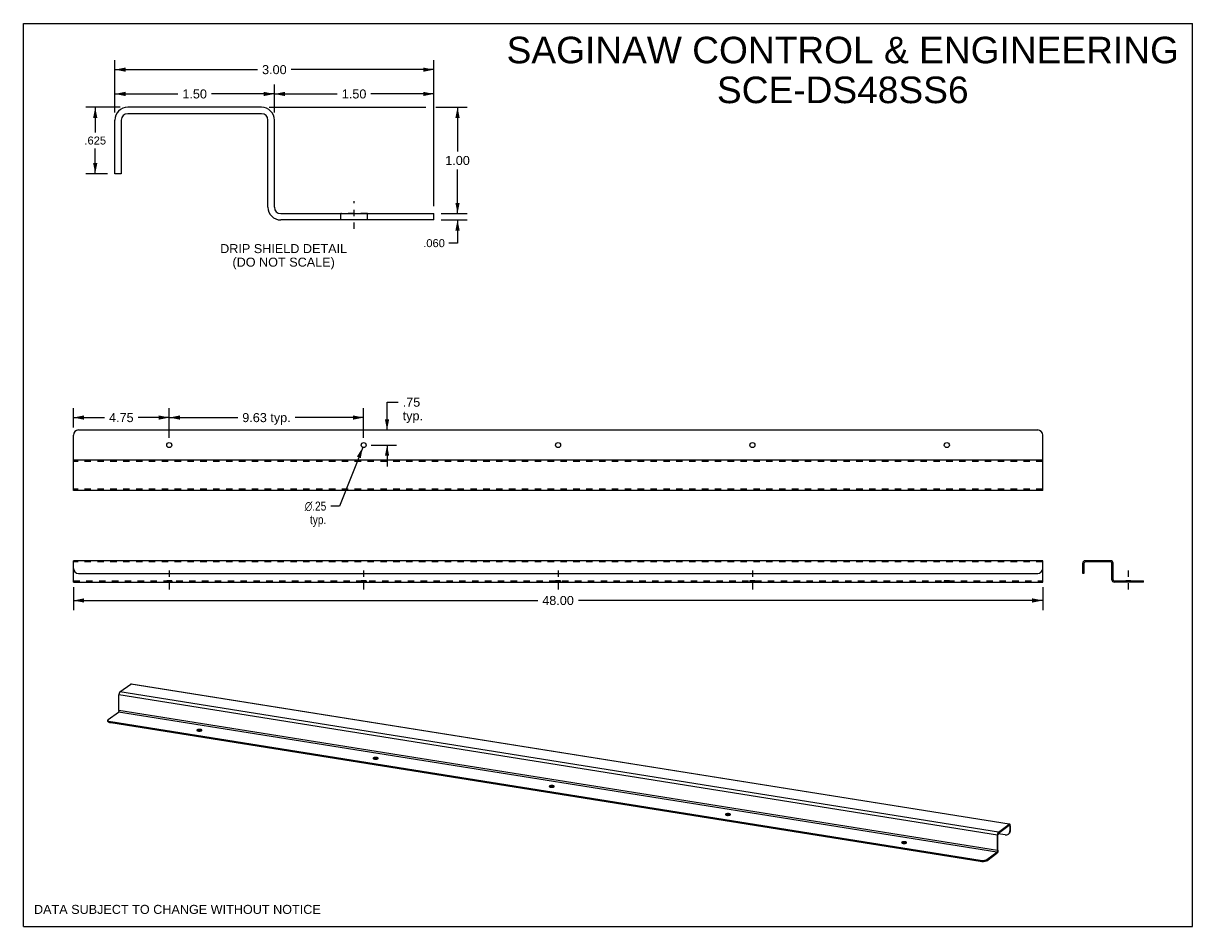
# Model space of a CAD drawing. Header units: inches. Extents: x 0 to 57.9, y 0 to 44.7.
import ezdxf

# ---------------------------------------------------------------- set-up
doc = ezdxf.new("R2010")
doc.units = ezdxf.units.IN
doc.header["$LTSCALE"] = 3.184211
doc.header["$MEASUREMENT"] = 0
doc.linetypes.add('DASHED', pattern=[0.2, 0.1, -0.1])
doc.linetypes.add('HIDDEN', pattern=[0.2, 0.1, -0.1])
doc.layers.get('0').update_dxf_attribs({"linetype": 'CONTINUOUS'})
for name, color, linetype in [('02___PRT_ALL_AXES', 7, 'CONTINUOUS'), ('DEFAULT_2', 8, 'HIDDEN'), ('DIMENSIONS', 7, 'CONTINUOUS')]:
    doc.layers.add(name, color=color, linetype=linetype)
doc.styles.get("Standard").update_dxf_attribs({"font": 'arial.ttf'})
doc.styles.add('TEXTSTYLE_1', font='gdt', dxfattribs={"width": 0.8})
doc.dimstyles.new('DIMSTYLE_1', dxfattribs={"dimtxt": 0.394737, "dimasz": 0.526316, "dimexe": 0.09, "dimexo": 0.07, "dimgap": 0.0375, "dimtad": 0, "dimtih": 1, "dimtoh": 1, "dimdec": 3, "dimlfac": 0.19, "dimzin": 4, "dimdsep": 46, "dimtxsty": 'Standard', "dimblk": '_FILLED', "dimblk1": '_FILLED', "dimblk2": '_FILLED', "dimcen": 0.09, "dimadec": 3, "dimazin": 1, "dimtfac": 1, "dimtofl": 0, "dimtmove": 0, "dimatfit": 3, "dimldrblk": '_FILLED', "dimfxl": 0, "dimtolj": 1, "dimtzin": 4, "dimarcsym": 0})
doc.dimstyles.new('DIMSTYLE_2', dxfattribs={"dimtxt": 0.447368, "dimasz": 0.526316, "dimexe": 0.09, "dimexo": 0.07, "dimgap": 0.0425, "dimtad": 0, "dimtih": 1, "dimtoh": 1, "dimzin": 4, "dimdsep": 46, "dimtxsty": 'Standard', "dimblk": '_FILLED', "dimblk1": '_FILLED', "dimblk2": '_FILLED', "dimcen": 0.09, "dimazin": 1, "dimtfac": 1, "dimtofl": 0, "dimtmove": 0, "dimatfit": 3, "dimldrblk": '_FILLED', "dimfxl": 0, "dimtolj": 1, "dimtzin": 4, "dimarcsym": 0})
doc.dimstyles.new('DIMSTYLE_3', dxfattribs={"dimtxt": 0.447368, "dimasz": 0.526316, "dimexe": 0.09, "dimexo": 0.07, "dimgap": 0.09, "dimtad": 0, "dimtih": 1, "dimtoh": 1, "dimzin": 4, "dimdsep": 46, "dimtxsty": 'Standard', "dimblk": '_FILLED', "dimblk1": '_FILLED', "dimblk2": '_FILLED', "dimcen": 0.09, "dimazin": 1, "dimtfac": 1, "dimtofl": 0, "dimtmove": 0, "dimatfit": 1, "dimldrblk": '_FILLED', "dimfxl": 0, "dimtolj": 1, "dimtzin": 4, "dimarcsym": 0})
doc.dimstyles.new('DIMSTYLE_4', dxfattribs={"dimtxt": 0.447368, "dimasz": 0.526316, "dimexe": 0.09, "dimexo": 0.07, "dimgap": 0.0425, "dimtad": 0, "dimtih": 1, "dimtoh": 1, "dimlfac": 0.19, "dimzin": 4, "dimdsep": 46, "dimtxsty": 'Standard', "dimblk": '_FILLED', "dimblk1": '_FILLED', "dimblk2": '_FILLED', "dimcen": 0.09, "dimazin": 1, "dimtfac": 1, "dimtofl": 0, "dimtmove": 0, "dimatfit": 3, "dimldrblk": '_FILLED', "dimfxl": 0, "dimtolj": 1, "dimtzin": 4, "dimarcsym": 0})

# ---------------------------------------------------------------- blocks, each defined once
blk = doc.blocks.new('_FILLED')
at = {"color": 0, "linetype": 'ByBlock'}
blk.add_solid([(0, 0), (-1, 0.2), (-1, -0.2)], dxfattribs=at)
blk = doc.blocks.new('*D1')
at = {"layer": 'DIMENSIONS', "color": 2, "linetype": 'Continuous'}
for p, q in [((21.497, 35.316), (21.497, 36.369)), ((20.69, 35.316), (21.971, 35.316)), ((20.69, 35), (21.971, 35)), ((21.497, 35), (21.497, 33.851)), ((21.497, 33.851), (21.069, 33.851))]:
    blk.add_line(p, q, dxfattribs=at)
at = {"layer": 'DIMENSIONS', "color": 2, "linetype": 'Continuous', "xscale": 0.5263157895, "yscale": 0.5263157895, "zscale": 0.5263157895}
for p, rotation in [((21.497, 35.316), 270), ((21.497, 35), 90)]:
    blk.add_blockref('_FILLED', p, dxfattribs=dict(at, rotation=rotation))
at = {"layer": 'DIMENSIONS', "color": 2, "linetype": 'Continuous', "insert": (20.872, 34.049), "char_height": 0.3947, "width": 1.07269, "attachment_point": 3, "line_spacing_factor": 0.9}
blk.add_mtext('.060', dxfattribs=at)
blk = doc.blocks.new('*D2')
at = {"layer": 'DIMENSIONS', "color": 2, "linetype": 'Continuous'}
for p, q in [((4.796, 40.579), (3.084, 40.579)), ((3.558, 40.579), (3.558, 39.329)), ((3.558, 37.29), (3.558, 38.54)), ((4.164, 37.29), (3.084, 37.29))]:
    blk.add_line(p, q, dxfattribs=at)
at = {"layer": 'DIMENSIONS', "color": 2, "linetype": 'Continuous', "xscale": 0.5263157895, "yscale": 0.5263157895, "zscale": 0.5263157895}
for p, rotation in [((3.558, 40.579), 90), ((3.558, 37.29), 270)]:
    blk.add_blockref('_FILLED', p, dxfattribs=dict(at, rotation=rotation))
at = {"layer": 'DIMENSIONS', "color": 2, "linetype": 'Continuous', "insert": (3.558, 39.132), "char_height": 0.3947, "width": 1.07269, "attachment_point": 2, "line_spacing_factor": 0.9}
blk.add_mtext('.625', dxfattribs=at)
blk = doc.blocks.new('*D3')
at = {"layer": 'DIMENSIONS', "color": 2, "linetype": 'Continuous'}
for p, q in [((2.474, 16.811), (2.474, 15.68)), ((50.474, 16.811), (50.474, 15.68)), ((2.474, 16.154), (25.469, 16.154)), ((50.474, 16.154), (27.479, 16.154))]:
    blk.add_line(p, q, dxfattribs=at)
at = {"layer": 'DIMENSIONS', "color": 2, "linetype": 'Continuous', "xscale": 0.5263157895, "yscale": 0.5263157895, "zscale": 0.5263157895, "rotation": 180}
blk.add_blockref('_FILLED', (2.474, 16.154), dxfattribs=at)
at = {"layer": 'DIMENSIONS', "color": 2, "linetype": 'Continuous', "xscale": 0.5263157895, "yscale": 0.5263157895, "zscale": 0.5263157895}
blk.add_blockref('_FILLED', (50.474, 16.154), dxfattribs=at)
at = {"layer": 'DIMENSIONS', "color": 2, "linetype": 'Continuous', "insert": (26.474, 16.378), "char_height": 0.4474, "width": 1.56329, "attachment_point": 2, "line_spacing_factor": 0.9}
blk.add_mtext('48.00', dxfattribs=at)
blk = doc.blocks.new('*D4')
at = {"layer": 'DIMENSIONS', "color": 2, "linetype": 'Continuous'}
for p, q in [((2.474, 24.717), (2.474, 25.685)), ((7.224, 24.217), (7.224, 25.685)), ((2.474, 25.212), (4.018, 25.212)), ((7.224, 25.212), (5.681, 25.212))]:
    blk.add_line(p, q, dxfattribs=at)
at = {"layer": 'DIMENSIONS', "color": 2, "linetype": 'Continuous', "xscale": 0.5263157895, "yscale": 0.5263157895, "zscale": 0.5263157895, "rotation": 180}
blk.add_blockref('_FILLED', (2.474, 25.212), dxfattribs=at)
at = {"layer": 'DIMENSIONS', "color": 2, "linetype": 'Continuous', "xscale": 0.5263157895, "yscale": 0.5263157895, "zscale": 0.5263157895}
blk.add_blockref('_FILLED', (7.224, 25.212), dxfattribs=at)
at = {"layer": 'DIMENSIONS', "color": 2, "linetype": 'Continuous', "insert": (4.849, 25.435), "char_height": 0.4474, "width": 1.21571, "attachment_point": 2, "line_spacing_factor": 0.9}
blk.add_mtext('4.75', dxfattribs=at)
blk = doc.blocks.new('*D5')
at = {"layer": 'DIMENSIONS', "color": 2, "linetype": 'Continuous'}
for p, q in [((7.224, 24.217), (7.224, 25.685)), ((16.849, 24.217), (16.849, 25.685)), ((7.224, 25.212), (10.616, 25.212)), ((16.849, 25.212), (13.458, 25.212))]:
    blk.add_line(p, q, dxfattribs=at)
at = {"layer": 'DIMENSIONS', "color": 2, "linetype": 'Continuous', "xscale": 0.5263157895, "yscale": 0.5263157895, "zscale": 0.5263157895, "rotation": 180}
blk.add_blockref('_FILLED', (7.224, 25.212), dxfattribs=at)
at = {"layer": 'DIMENSIONS', "color": 2, "linetype": 'Continuous', "xscale": 0.5263157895, "yscale": 0.5263157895, "zscale": 0.5263157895}
blk.add_blockref('_FILLED', (16.849, 25.212), dxfattribs=at)
at = {"layer": 'DIMENSIONS', "color": 2, "linetype": 'Continuous', "insert": (12.037, 25.435), "char_height": 0.4474, "width": 2.39483, "attachment_point": 2, "line_spacing_factor": 0.9}
blk.add_mtext('9.63 typ.', dxfattribs=at)
blk = doc.blocks.new('*D6')
at = {"layer": 'DIMENSIONS', "color": 2, "linetype": 'Continuous'}
for p, q in [((18.007, 24.599), (18.007, 25.973)), ((18.007, 25.973), (18.557, 25.973)), ((17.218, 23.849), (18.481, 23.849)), ((18.007, 23.849), (18.007, 22.796))]:
    blk.add_line(p, q, dxfattribs=at)
at = {"layer": 'DIMENSIONS', "color": 2, "linetype": 'Continuous', "xscale": 0.5263157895, "yscale": 0.5263157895, "zscale": 0.5263157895}
for p, rotation in [((18.007, 24.599), 270), ((18.007, 23.849), 90)]:
    blk.add_blockref('_FILLED', p, dxfattribs=dict(at, rotation=rotation))
at = {"layer": 'DIMENSIONS', "color": 2, "linetype": 'Continuous', "insert": (18.781, 26.197), "char_height": 0.4474, "width": 1.00616, "attachment_point": 1, "line_spacing_factor": 0.9}
blk.add_mtext('.75\\Ptyp.', dxfattribs=at)
blk = doc.blocks.new('*D7')
at = {"layer": 'DIMENSIONS', "color": 2, "linetype": 'Continuous'}
for p, q in [((16.803, 23.732), (15.656, 20.828)), ((15.656, 20.828), (15.221, 20.828))]:
    blk.add_line(p, q, dxfattribs=at)
at = {"layer": 'DIMENSIONS', "color": 2, "linetype": 'Continuous', "xscale": 0.5263157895, "yscale": 0.5263157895, "zscale": 0.5263157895, "rotation": 68.4422588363}
blk.add_blockref('_FILLED', (16.803, 23.732), dxfattribs=at)
at = {"layer": 'DIMENSIONS', "color": 2, "linetype": 'Continuous', "insert": (14.998, 21.052), "char_height": 0.44737, "width": 1.46462, "attachment_point": 3, "line_spacing_factor": 0.9, "style": 'TEXTSTYLE_1'}
blk.add_mtext('{\\fgdt;n}\\fArial;.25\\Ptyp.', dxfattribs=at)
blk = doc.blocks.new('*D8')
at = {"layer": 'DIMENSIONS', "color": 2, "linetype": 'Continuous'}
for p, q in [((4.533, 40.316), (4.533, 41.716)), ((12.427, 40.316), (12.427, 41.716)), ((4.533, 41.242), (7.648, 41.242)), ((12.427, 41.242), (9.311, 41.242))]:
    blk.add_line(p, q, dxfattribs=at)
at = {"layer": 'DIMENSIONS', "color": 2, "linetype": 'Continuous', "xscale": 0.5263157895, "yscale": 0.5263157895, "zscale": 0.5263157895, "rotation": 180}
blk.add_blockref('_FILLED', (4.533, 41.242), dxfattribs=at)
at = {"layer": 'DIMENSIONS', "color": 2, "linetype": 'Continuous', "xscale": 0.5263157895, "yscale": 0.5263157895, "zscale": 0.5263157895}
blk.add_blockref('_FILLED', (12.427, 41.242), dxfattribs=at)
at = {"layer": 'DIMENSIONS', "color": 2, "linetype": 'Continuous', "insert": (8.48, 41.466), "char_height": 0.4474, "width": 1.21571, "attachment_point": 2, "line_spacing_factor": 0.9}
blk.add_mtext('1.50', dxfattribs=at)
blk = doc.blocks.new('*D9')
at = {"layer": 'DIMENSIONS', "color": 2, "linetype": 'Continuous'}
for p, q in [((12.427, 40.316), (12.427, 41.716)), ((20.322, 35.684), (20.322, 41.716)), ((12.427, 41.242), (15.543, 41.242)), ((20.322, 41.242), (17.206, 41.242))]:
    blk.add_line(p, q, dxfattribs=at)
at = {"layer": 'DIMENSIONS', "color": 2, "linetype": 'Continuous', "xscale": 0.5263157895, "yscale": 0.5263157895, "zscale": 0.5263157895, "rotation": 180}
blk.add_blockref('_FILLED', (12.427, 41.242), dxfattribs=at)
at = {"layer": 'DIMENSIONS', "color": 2, "linetype": 'Continuous', "xscale": 0.5263157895, "yscale": 0.5263157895, "zscale": 0.5263157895}
blk.add_blockref('_FILLED', (20.322, 41.242), dxfattribs=at)
at = {"layer": 'DIMENSIONS', "color": 2, "linetype": 'Continuous', "insert": (16.375, 41.466), "char_height": 0.4474, "width": 1.21571, "attachment_point": 2, "line_spacing_factor": 0.9}
blk.add_mtext('1.50', dxfattribs=at)
blk = doc.blocks.new('*D10')
at = {"layer": 'DIMENSIONS', "color": 2, "linetype": 'Continuous'}
for p, q in [((4.533, 40.316), (4.533, 42.919)), ((20.322, 35.684), (20.322, 42.919)), ((4.533, 42.445), (11.596, 42.445)), ((20.322, 42.445), (13.259, 42.445))]:
    blk.add_line(p, q, dxfattribs=at)
at = {"layer": 'DIMENSIONS', "color": 2, "linetype": 'Continuous', "xscale": 0.5263157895, "yscale": 0.5263157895, "zscale": 0.5263157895, "rotation": 180}
blk.add_blockref('_FILLED', (4.533, 42.445), dxfattribs=at)
at = {"layer": 'DIMENSIONS', "color": 2, "linetype": 'Continuous', "xscale": 0.5263157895, "yscale": 0.5263157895, "zscale": 0.5263157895}
blk.add_blockref('_FILLED', (20.322, 42.445), dxfattribs=at)
at = {"layer": 'DIMENSIONS', "color": 2, "linetype": 'Continuous', "insert": (12.427, 42.669), "char_height": 0.4474, "width": 1.21571, "attachment_point": 2, "line_spacing_factor": 0.9}
blk.add_mtext('3.00', dxfattribs=at)

msp = doc.modelspace()

# ---------------------------------------------------------------- linework, layer by layer
at = {"color": 7, "linetype": 'Continuous'}
for p, q in [((0, 0), (0, 44.7368)), ((0, 44.7368), (57.8947, 44.7368)), ((57.8947, 0), (57.8947, 44.7368)), ((4.8483, 39.9476), (4.8483, 37.2897)), ((11.7957, 40.2634), (5.1641, 40.2634)), ((12.1115, 35.6319), (12.1115, 39.9476)), ((4.8483, 37.2897), (4.5325, 37.2897)), ((20.322, 35.0003), (20.322, 35.3161)), ((20.322, 35.0003), (12.7431, 35.0003)), ((52.5162, 17.9996), (52.5162, 17.4946)), ((53.8362, 18.0596), (52.5762, 18.0596)), ((53.8962, 17.1796), (53.8962, 17.9996)), ((2.4741, 17.0596), (2.4741, 17.7446)), ((50.4741, 17.0596), (50.4741, 17.7446)), ((52.5162, 17.4946), (52.4562, 17.4946)), ((2.4741, 17.0596), (50.4741, 17.0596)), ((55.4562, 17.0596), (54.0162, 17.0596)), ((55.4562, 17.0596), (55.4562, 17.1196)), ((4.1783, 10.1664), (4.1783, 10.2228)), ((4.3226, 10.0889), (4.2798, 10.0977)), ((4.3226, 10.0889), (4.3226, 10.1453)), ((47.3723, 3.2231), (4.3226, 10.0889)), ((48.2835, 4.6288), (48.816, 5.0194)), ((48.2835, 4.6852), (48.2835, 4.6288)), ((48.8413, 4.9816), (48.7782, 4.9917)), ((48.816, 5.0758), (48.816, 5.0194)), ((48.8241, 4.6548), (48.8367, 4.6961)), ((48.8367, 4.6961), (48.8413, 4.742)), ((48.8667, 5.0002), (48.8413, 4.9816)), ((48.8413, 4.9816), (48.8413, 4.742)), ((48.8413, 4.742), (48.8667, 4.7606)), ((48.2328, 4.5352), (48.2581, 4.5538)), ((48.2581, 3.7833), (48.2581, 4.5538)), ((48.6148, 4.5432), (48.2653, 4.5989)), ((47.7045, 3.2645), (48.2074, 3.6333)), ((48.2074, 3.6897), (48.2074, 3.6333)), ((48.2131, 3.6382), (48.2074, 3.6333)), ((48.2187, 3.6444), (48.2131, 3.6382)), ((48.2328, 3.7647), (48.2581, 3.7833)), ((47.3723, 3.2231), (47.3723, 3.2795)), ((47.7045, 3.2645), (47.7045, 3.3208)), ((0, 0), (57.8947, 0))]:
    msp.add_line(p, q, dxfattribs=at)
at = {"color": 3, "linetype": 'Continuous'}
for p, q in [((11.7957, 40.5792), (5.1641, 40.5792)), ((4.5325, 37.2897), (4.5325, 39.9476)), ((12.4273, 35.6319), (12.4273, 39.9476)), ((12.7431, 35.3161), (20.322, 35.3161)), ((2.4741, 21.5987), (2.4741, 24.3487)), ((2.7241, 24.5987), (50.2241, 24.5987)), ((50.4741, 21.5987), (50.4741, 24.3487)), ((50.4741, 23.0987), (2.4741, 23.0987)), ((50.4741, 21.5987), (2.4741, 21.5987)), ((2.4741, 17.7446), (2.4741, 18.1196)), ((50.4741, 18.1196), (2.4741, 18.1196)), ((50.4741, 17.7446), (50.4741, 18.1196)), ((52.4562, 17.4946), (52.4562, 17.9996)), ((53.8362, 18.1196), (52.5762, 18.1196)), ((53.9562, 17.1796), (53.9562, 17.9996)), ((2.7241, 17.4946), (50.2241, 17.4946)), ((54.0162, 17.1196), (55.4562, 17.1196)), ((4.7807, 11.6233), (5.3132, 12.0139)), ((48.2835, 4.6852), (4.7807, 11.6233)), ((48.816, 5.0758), (5.3132, 12.0139)), ((5.3321, 12.0196), (48.8173, 5.0843)), ((4.73, 10.7028), (4.73, 11.4734)), ((48.2328, 4.5352), (4.73, 11.4734)), ((4.2017, 10.259), (4.7046, 10.6278)), ((48.2074, 3.6897), (4.7046, 10.6278)), ((48.2328, 3.7647), (4.73, 10.7028)), ((4.2798, 10.1541), (4.3226, 10.1453)), ((47.3723, 3.2795), (4.3226, 10.1453)), ((48.2835, 4.6852), (48.816, 5.0758)), ((48.8495, 4.6734), (48.8284, 4.6362)), ((48.838, 5.0807), (48.8349, 5.0815)), ((48.8621, 4.7147), (48.8495, 4.6734)), ((48.8667, 4.7606), (48.8621, 4.7147)), ((48.8667, 5.0002), (48.8667, 4.7606)), ((48.2331, 4.5482), (48.2328, 4.5352)), ((48.2328, 3.7647), (48.2328, 4.5352)), ((47.7045, 3.3208), (48.2074, 3.6897)), ((47.6789, 3.3062), (47.7045, 3.3208))]:
    msp.add_line(p, q, dxfattribs=at)
for points in [[(4.7807, 11.6233), (4.775, 11.6184), (4.7694, 11.6122), (4.764, 11.6047), (4.7587, 11.596), (4.7537, 11.5862), (4.7491, 11.5755), (4.7449, 11.564), (4.7411, 11.5518), (4.7378, 11.539), (4.735, 11.526), (4.7328, 11.5127), (4.7313, 11.4994), (4.7303, 11.4863), (4.73, 11.4734)], [(5.3321, 12.0196), (5.33, 12.0198), (5.3245, 12.0193), (5.3189, 12.0173), (5.3132, 12.0139)], [(4.73, 10.7028), (4.7298, 10.6952), (4.7291, 10.6876), (4.7281, 10.6798), (4.7266, 10.6721), (4.7248, 10.6646), (4.7226, 10.6575), (4.7201, 10.6508), (4.7173, 10.6447), (4.7143, 10.6392), (4.7112, 10.6346), (4.708, 10.6308), (4.7046, 10.6278)], [(4.2017, 10.259), (4.1854, 10.2428), (4.1785, 10.2265), (4.1783, 10.2229)], [(4.1783, 10.2229), (4.1813, 10.2098), (4.1934, 10.1936), (4.2147, 10.1785), (4.244, 10.1651), (4.2798, 10.1541)], [(48.2835, 4.6852), (48.2778, 4.6803), (48.2722, 4.6741), (48.2667, 4.6666), (48.2615, 4.6579), (48.2565, 4.6481), (48.2519, 4.6374), (48.2476, 4.6259), (48.2438, 4.6137), (48.2405, 4.6009), (48.2378, 4.5879)], [(48.8284, 4.6362), (48.8003, 4.6051), (48.7881, 4.5953)], [(48.8349, 5.0815), (48.8327, 5.0817), (48.8273, 5.0812), (48.8217, 5.0792), (48.816, 5.0758)], [(48.8556, 5.0624), (48.8518, 5.069), (48.8476, 5.0744), (48.843, 5.0783), (48.838, 5.0807)], [(48.8654, 5.0244), (48.8638, 5.0354), (48.8617, 5.0454), (48.8589, 5.0545), (48.8556, 5.0624)], [(48.8667, 5.0002), (48.8664, 5.0127), (48.8654, 5.0244)], [(48.2378, 4.5879), (48.2356, 4.5746), (48.234, 4.5613), (48.2331, 4.5482)], [(48.2308, 3.7417), (48.2294, 3.734), (48.2275, 3.7265), (48.2253, 3.7194), (48.2228, 3.7127), (48.2201, 3.7066), (48.2171, 3.7011), (48.214, 3.6964), (48.2108, 3.6927), (48.2074, 3.6897)], [(48.2328, 3.7647), (48.2325, 3.7571), (48.2319, 3.7495), (48.2308, 3.7417)], [(47.3723, 3.2795), (47.4194, 3.2739), (47.467, 3.2716), (47.5159, 3.2725), (47.5634, 3.2766), (47.6075, 3.2839)], [(47.6075, 3.2839), (47.6468, 3.2939), (47.6789, 3.3062)]]:
    msp.add_lwpolyline(points, dxfattribs=at)
at = {"color": 7, "linetype": 'Continuous'}
for points in [[(4.2147, 10.1221), (4.1934, 10.1372), (4.1813, 10.1534), (4.1783, 10.1665)], [(4.2798, 10.0977), (4.244, 10.1087), (4.2147, 10.1221)], [(48.7628, 4.5767), (48.775, 4.5865), (48.8031, 4.6176), (48.8241, 4.6548)], [(48.8254, 5.0223), (48.8244, 5.0224), (48.8216, 5.0221), (48.8188, 5.0211), (48.816, 5.0194)], [(48.8413, 4.9816), (48.8412, 4.9878), (48.8407, 4.9937), (48.8399, 4.9992), (48.8388, 5.0042), (48.8375, 5.0088), (48.8358, 5.0127), (48.8339, 5.016), (48.8318, 5.0187), (48.8295, 5.0206), (48.827, 5.0219), (48.8254, 5.0223)], [(48.2835, 4.6288), (48.2806, 4.6264), (48.2778, 4.6233), (48.2751, 4.6195), (48.2725, 4.6152), (48.27, 4.6103), (48.2677, 4.6049), (48.2656, 4.5992), (48.2637, 4.5931), (48.262, 4.5867), (48.2606, 4.5801), (48.2596, 4.5735), (48.2588, 4.5669), (48.2583, 4.5603), (48.2581, 4.5538)], [(48.6148, 4.5432), (48.6598, 4.5408), (48.7015, 4.5473), (48.7406, 4.5628), (48.7628, 4.5767)], [(48.2504, 3.7176), (48.2471, 3.7049), (48.2433, 3.6927), (48.239, 3.6811), (48.2344, 3.6704), (48.2294, 3.6606), (48.2242, 3.652), (48.2187, 3.6444)], [(48.2581, 3.7833), (48.2578, 3.7704), (48.2569, 3.7573), (48.2553, 3.744), (48.2531, 3.7307), (48.2504, 3.7176)], [(47.7045, 3.2645), (47.6789, 3.2498), (47.6468, 3.2376), (47.6075, 3.2275), (47.5634, 3.2202), (47.5159, 3.2161), (47.467, 3.2152), (47.4194, 3.2175), (47.3723, 3.2231)]]:
    msp.add_lwpolyline(points, dxfattribs=at)
at = {"color": 3, "linetype": 'Continuous'}
for centre, radius, start, end in [((5.1641, 39.9476), 0.6316, 90, 180), ((11.7957, 39.9476), 0.6316, 0, 90), ((12.7431, 35.6319), 0.3158, 180, 270), ((2.7241, 24.3487), 0.25, 90, 180), ((50.2241, 24.3487), 0.25, 0, 90), ((52.5762, 17.9996), 0.12, 90, 180), ((53.8362, 17.9996), 0.12, 0, 90), ((2.7241, 17.7446), 0.25, 180, 270), ((50.2241, 17.7446), 0.25, 270, 360), ((54.0162, 17.1796), 0.06, 180, 270)]:
    msp.add_arc(centre, radius, start, end, dxfattribs=at)
at = {"color": 7, "linetype": 'Continuous'}
for centre, radius, start, end in [((5.1641, 39.9476), 0.3158, 90, 180), ((11.7957, 39.9476), 0.3158, 0, 90), ((12.7431, 35.6319), 0.6316, 180, 270), ((52.5762, 17.9996), 0.06, 90, 180), ((53.8362, 17.9996), 0.06, 0, 90), ((54.0162, 17.1796), 0.12, 180, 270)]:
    msp.add_arc(centre, radius, start, end, dxfattribs=at)
at = {"layer": '02___PRT_ALL_AXES', "color": 2, "linetype": 'DASHED'}
for p, q in [((16.3746, 34.5529), (16.3746, 35.9371)), ((7.2241, 17.6459), (7.2241, 16.5333)), ((16.8491, 17.6459), (16.8491, 16.5333)), ((26.4741, 17.6459), (26.4741, 16.5333)), ((36.0991, 17.6459), (36.0991, 16.5333)), ((54.7062, 17.6459), (54.7062, 16.5333))]:
    msp.add_line(p, q, dxfattribs=at)
at = {"layer": '02___PRT_ALL_AXES', "color": 8, "linetype": 'HIDDEN'}
for p, q in [((15.7168, 35.0003), (15.7168, 35.3161)), ((17.0319, 35.3161), (15.7174, 35.3161)), ((17.0325, 35.0003), (17.0325, 35.3161)), ((17.0319, 35.0003), (15.7174, 35.0003)), ((7.0991, 17.1196), (7.0991, 17.0596)), ((7.3491, 17.1196), (7.0991, 17.1196)), ((7.3491, 17.0596), (7.0991, 17.0596)), ((7.3491, 17.1196), (7.3491, 17.0596)), ((16.7241, 17.1196), (16.7241, 17.0596)), ((16.9741, 17.1196), (16.7241, 17.1196)), ((16.9741, 17.0596), (16.7241, 17.0596)), ((16.9741, 17.1196), (16.9741, 17.0596)), ((26.3491, 17.1196), (26.3491, 17.0596)), ((26.5991, 17.1196), (26.3491, 17.1196)), ((26.5991, 17.0596), (26.3491, 17.0596)), ((26.5991, 17.1196), (26.5991, 17.0596)), ((36.2241, 17.1196), (35.9741, 17.1196)), ((35.9741, 17.1196), (35.9741, 17.0596)), ((36.2241, 17.0596), (35.9741, 17.0596)), ((36.2241, 17.1196), (36.2241, 17.0596)), ((45.8491, 17.1196), (45.5991, 17.1196)), ((45.5991, 17.1196), (45.5991, 17.0596)), ((45.8491, 17.0596), (45.5991, 17.0596)), ((45.8491, 17.1196), (45.8491, 17.0596)), ((54.5812, 17.0596), (54.5812, 17.1196)), ((54.8311, 17.1196), (54.5813, 17.1196)), ((54.8311, 17.0596), (54.5813, 17.0596)), ((54.8312, 17.0596), (54.8312, 17.1196))]:
    msp.add_line(p, q, dxfattribs=at)
at = {"layer": '02___PRT_ALL_AXES', "color": 7, "linetype": 'Continuous'}
for p, q in [((8.6047, 9.7454), (8.6047, 9.7096)), ((8.7164, 9.7137), (8.6887, 9.7125)), ((8.7443, 9.7128), (8.7164, 9.7137)), ((8.8112, 9.6992), (8.7947, 9.7047)), ((17.3279, 8.3542), (17.3279, 8.3184)), ((17.4397, 8.3224), (17.4119, 8.3213)), ((17.4675, 8.3215), (17.4397, 8.3224)), ((17.5344, 8.308), (17.5179, 8.3135)), ((26.0511, 6.963), (26.0511, 6.9271)), ((26.1629, 6.9312), (26.1351, 6.9301)), ((26.1907, 6.9303), (26.1629, 6.9312)), ((26.2576, 6.9167), (26.2411, 6.9223)), ((34.7743, 5.5717), (34.7743, 5.5359)), ((34.8861, 5.54), (34.8583, 5.5388)), ((34.9139, 5.5391), (34.8861, 5.54)), ((34.9808, 5.5255), (34.9643, 5.531)), ((43.4976, 4.1805), (43.4976, 4.1447)), ((43.6093, 4.1487), (43.5815, 4.1476)), ((43.6371, 4.1478), (43.6093, 4.1487)), ((43.704, 4.1343), (43.6876, 4.1398))]:
    msp.add_line(p, q, dxfattribs=at)
at = {"layer": '02___PRT_ALL_AXES', "color": 3, "linetype": 'Continuous'}
for p, q in [((8.7196, 9.6846), (8.7473, 9.6858)), ((8.8313, 9.7093), (8.8402, 9.7186)), ((8.8402, 9.7186), (8.843, 9.7274)), ((17.4428, 8.2934), (17.4705, 8.2946)), ((17.5545, 8.3181), (17.5634, 8.3274)), ((17.5634, 8.3274), (17.5662, 8.3361)), ((26.166, 6.9022), (26.1938, 6.9033)), ((26.2777, 6.9268), (26.2867, 6.9361)), ((26.2867, 6.9361), (26.2894, 6.9449)), ((34.8892, 5.5109), (34.917, 5.5121)), ((35.0009, 5.5356), (35.0099, 5.5449)), ((35.0099, 5.5449), (35.0126, 5.5537)), ((43.6124, 4.1197), (43.6402, 4.1209)), ((43.7241, 4.1443), (43.7331, 4.1537)), ((43.7331, 4.1537), (43.7358, 4.1624))]:
    msp.add_line(p, q, dxfattribs=at)
for points in [[(8.6047, 9.7454), (8.5958, 9.7361), (8.593, 9.7273)], [(8.593, 9.7273), (8.5966, 9.7173), (8.6061, 9.7083), (8.6213, 9.7003), (8.6413, 9.6936)], [(8.7164, 9.7701), (8.6887, 9.7689), (8.6624, 9.7656), (8.6388, 9.7604), (8.6198, 9.7538), (8.6047, 9.7454)], [(8.6413, 9.6936), (8.6652, 9.6886), (8.6917, 9.6856), (8.7196, 9.6846)], [(8.843, 9.7274), (8.8394, 9.7374), (8.8299, 9.7464), (8.8147, 9.7544), (8.7947, 9.7611), (8.7708, 9.7661), (8.7443, 9.7692), (8.7164, 9.7701)], [(8.7473, 9.6858), (8.7736, 9.6891), (8.7971, 9.6943), (8.8162, 9.701), (8.8313, 9.7093)], [(17.3279, 8.3542), (17.319, 8.3449), (17.3162, 8.3361)], [(17.3162, 8.3361), (17.3198, 8.3261), (17.3293, 8.3171), (17.3445, 8.3091), (17.3645, 8.3024)], [(17.4397, 8.3788), (17.4119, 8.3777), (17.3856, 8.3744), (17.3621, 8.3692), (17.343, 8.3625), (17.3279, 8.3542)], [(17.3645, 8.3024), (17.3884, 8.2974), (17.4149, 8.2943), (17.4428, 8.2934)], [(17.5662, 8.3361), (17.5626, 8.3461), (17.5531, 8.3552), (17.5379, 8.3632), (17.5179, 8.3699), (17.494, 8.3748), (17.4675, 8.3779), (17.4397, 8.3788)], [(17.4705, 8.2946), (17.4968, 8.2979), (17.5204, 8.303), (17.5394, 8.3097), (17.5545, 8.3181)], [(26.0511, 6.963), (26.0422, 6.9536), (26.0394, 6.9449)], [(26.1629, 6.9876), (26.1351, 6.9864), (26.1088, 6.9831), (26.0853, 6.978), (26.0662, 6.9713), (26.0511, 6.963)], [(26.2894, 6.9449), (26.2858, 6.9549), (26.2764, 6.9639), (26.2611, 6.9719), (26.2411, 6.9786), (26.2172, 6.9836), (26.1907, 6.9867), (26.1629, 6.9876)], [(26.0394, 6.9449), (26.043, 6.9349), (26.0525, 6.9259), (26.0678, 6.9178), (26.0877, 6.9111)], [(26.0877, 6.9111), (26.1116, 6.9062), (26.1381, 6.9031), (26.166, 6.9022)], [(26.1938, 6.9033), (26.22, 6.9066), (26.2436, 6.9118), (26.2626, 6.9185), (26.2777, 6.9268)], [(34.7743, 5.5717), (34.7654, 5.5624), (34.7626, 5.5536)], [(34.7626, 5.5536), (34.7662, 5.5436), (34.7757, 5.5346), (34.791, 5.5266), (34.8109, 5.5199)], [(34.8861, 5.5964), (34.8583, 5.5952), (34.832, 5.5919), (34.8085, 5.5867), (34.7895, 5.58), (34.7743, 5.5717)], [(34.8109, 5.5199), (34.8349, 5.5149), (34.8613, 5.5119), (34.8892, 5.5109)], [(35.0126, 5.5537), (35.009, 5.5637), (34.9996, 5.5727), (34.9843, 5.5807), (34.9643, 5.5874), (34.9404, 5.5924), (34.9139, 5.5954), (34.8861, 5.5964)], [(34.917, 5.5121), (34.9432, 5.5154), (34.9668, 5.5206), (34.9858, 5.5273), (35.0009, 5.5356)], [(43.4976, 4.1805), (43.4886, 4.1712), (43.4858, 4.1624)], [(43.4858, 4.1624), (43.4894, 4.1524), (43.4989, 4.1434), (43.5142, 4.1354), (43.5341, 4.1287)], [(43.6093, 4.2051), (43.5815, 4.204), (43.5553, 4.2007), (43.5317, 4.1955), (43.5127, 4.1888), (43.4976, 4.1805)], [(43.5341, 4.1287), (43.5581, 4.1237), (43.5846, 4.1206), (43.6124, 4.1197)], [(43.7358, 4.1624), (43.7322, 4.1724), (43.7228, 4.1814), (43.7075, 4.1895), (43.6876, 4.1962), (43.6636, 4.2011), (43.6371, 4.2042), (43.6093, 4.2051)], [(43.6402, 4.1209), (43.6664, 4.1242), (43.69, 4.1293), (43.709, 4.136), (43.7241, 4.1443)]]:
    msp.add_lwpolyline(points, dxfattribs=at)
at = {"layer": '02___PRT_ALL_AXES', "color": 7, "linetype": 'Continuous'}
for points in [[(8.6887, 9.7125), (8.6624, 9.7092), (8.6388, 9.7041), (8.6248, 9.6991)], [(8.7947, 9.7047), (8.7708, 9.7097), (8.7443, 9.7128)], [(17.4119, 8.3213), (17.3856, 8.318), (17.3621, 8.3128), (17.348, 8.3079)], [(17.5179, 8.3135), (17.494, 8.3185), (17.4675, 8.3215)], [(26.1351, 6.9301), (26.1088, 6.9268), (26.0853, 6.9216), (26.0713, 6.9167)], [(26.2411, 6.9223), (26.2172, 6.9272), (26.1907, 6.9303)], [(34.8583, 5.5388), (34.832, 5.5355), (34.8085, 5.5304), (34.7945, 5.5254)], [(34.9643, 5.531), (34.9404, 5.536), (34.9139, 5.5391)], [(43.5815, 4.1476), (43.5553, 4.1443), (43.5317, 4.1391), (43.5177, 4.1342)], [(43.6876, 4.1398), (43.6636, 4.1447), (43.6371, 4.1478)]]:
    msp.add_lwpolyline(points, dxfattribs=at)
at = {"layer": '02___PRT_ALL_AXES', "color": 3, "linetype": 'Continuous'}
for centre in [(7.2241, 23.8487), (16.8491, 23.8487), (26.4741, 23.8487), (36.0991, 23.8487), (45.7241, 23.8487)]:
    msp.add_circle(centre, 0.125, dxfattribs=at)
at = {"layer": 'DEFAULT_2', "color": 8, "linetype": 'HIDDEN'}
for p, q in [((50.4741, 23.0387), (2.4741, 23.0387)), ((50.4741, 21.6587), (2.4741, 21.6587)), ((50.4741, 18.0596), (2.4741, 18.0596)), ((2.4741, 17.1196), (50.4741, 17.1196))]:
    msp.add_line(p, q, dxfattribs=at)
at = {"layer": 'DIMENSIONS', "color": 2, "linetype": 'Continuous'}
for p, q in [((12.1641, 40.5792), (19.9192, 40.5792)), ((20.4289, 40.5792), (21.9706, 40.5792)), ((21.4969, 40.5792), (21.4969, 38.395)), ((21.4969, 35.3161), (21.4969, 37.5003)), ((20.6904, 35.3161), (21.9706, 35.3161))]:
    msp.add_line(p, q, dxfattribs=at)
for points in [[(21.4969, 40.5792), (21.6022, 40.0529), (21.3917, 40.0529)], [(21.4969, 35.3161), (21.3917, 35.8424), (21.6022, 35.8424)]]:
    msp.add_solid(points, dxfattribs=at)

# ---------------------------------------------------------------- texts
at = {"layer": 'DIMENSIONS', "color": 2, "linetype": 'Continuous', "attachment_point": 2, "line_spacing_factor": 0.9}
for s, insert, char_height, width in [('SAGINAW CONTROL & ENGINEERING\\PSCE-DS48SS6', (40.5714, 44.0749), 1.315789, 33.232244), ('1.00', (21.4969, 38.1713), 0.44737, 1.215711), ('DRIP SHIELD DETAIL\\P(DO NOT SCALE)', (12.8859, 33.8055), 0.447368, 6.273136), ('DATA SUBJECT TO CHANGE WITHOUT NOTICE', (7.6252, 1.0764), 0.447368, 14.172765)]:
    msp.add_mtext(s, dxfattribs=dict(at, insert=insert, char_height=char_height, width=width))

# ---------------------------------------------------------------- dimensions: what is measured, and where the dimension line sits
at = {"layer": 'DIMENSIONS', "color": 2, "linetype": 'Continuous'}
for base, p1, p2, dimstyle, picture, middle in [((20.322, 42.4449), (4.5325, 40.2461), (20.322, 35.6145), 'DIMSTYLE_4', '*D10', (12.4267, 42.4424)), ((12.4273, 41.2421), (4.5325, 40.2461), (12.4273, 40.2461), 'DIMSTYLE_4', '*D8', (8.4993, 41.2396)), ((20.322, 41.2421), (12.4273, 40.2461), (20.322, 35.6145), 'DIMSTYLE_4', '*D9', (16.394, 41.2396)), ((7.2241, 25.2116), (2.4741, 24.6472), (7.2241, 24.1472), 'DIMSTYLE_2', '*D4', (4.8394, 25.2075)), ((50.4741, 16.1542), (2.4741, 16.8812), (50.4741, 16.8812), 'DIMSTYLE_2', '*D3', (26.4623, 16.1517))]:
    dim = msp.add_linear_dim(base=base, p1=p1, p2=p2, dimstyle=dimstyle, dxfattribs=at)
    dim.commit()
    dim.dimension.update_dxf_attribs({"geometry": picture, "text_midpoint": middle, "dimtype": 160})
for base, p1, p2, picture, middle in [((3.5576, 37.2897), (4.8657, 40.5792), (4.2341, 37.2897), '*D2', (3.5703, 38.9323)), ((21.4969, 35.0003), (20.6204, 35.3161), (20.6204, 35.0003), '*D1', (20.3464, 33.8491))]:
    dim = msp.add_linear_dim(base=base, p1=p1, p2=p2, angle=270, dimstyle='DIMSTYLE_1', dxfattribs=at)
    dim.commit()
    dim.dimension.update_dxf_attribs({"geometry": picture, "text_midpoint": middle, "dimtype": 160})
dim = msp.add_linear_dim(base=(18.0074, 23.8487), p1=(2.7241, 24.5987), p2=(17.1475, 23.8487), angle=270, text='<>\\Ptyp.', dimstyle='DIMSTYLE_2', dxfattribs=at)
dim.commit()
dim.dimension.update_dxf_attribs({"geometry": '*D6', "text_midpoint": (19.2842, 25.6375), "dimtype": 160})
dim = msp.add_linear_dim(base=(16.8491084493, 25.2116186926), p1=(7.2241084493, 24.1471591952), p2=(16.8491084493, 24.1471591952), text='<> typ.', dimstyle='DIMSTYLE_2', dxfattribs=at)
dim.commit()
dim.dimension.update_dxf_attribs({"geometry": '*D5', "text_midpoint": (12.0366084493, 25.2116186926), "dimtype": 160})
dim = msp.add_diameter_dim_2p(p1=(16.8032, 23.7325), p2=(16.895, 23.965), text='%%c<>\\Ptyp.', dimstyle='DIMSTYLE_3', override={"dimpost": '<>'}, dxfattribs=at)
dim.commit()
dim.dimension.update_dxf_attribs({"geometry": '*D7', "text_midpoint": (14.2655, 20.4925), "dimtype": 163})

doc.saveas('drawing.dxf')
